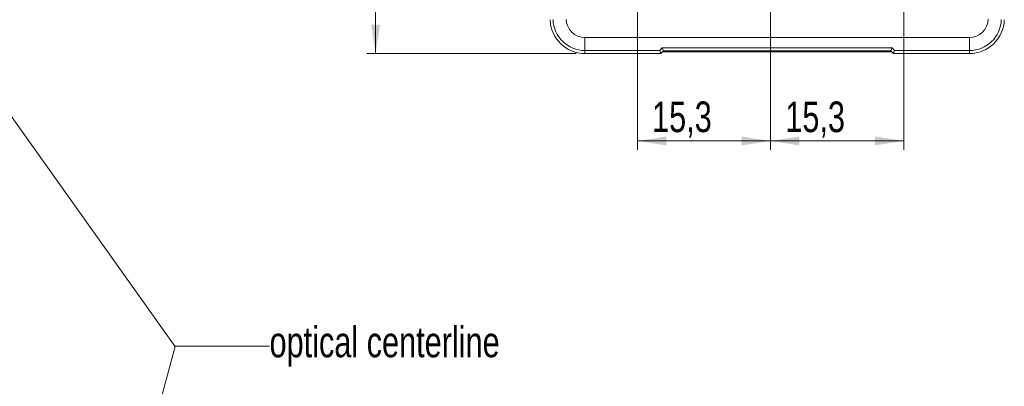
# Model space of a CAD drawing. Header units: millimetres. Extents: x 5 to 415, y 5 to 292.
# Tile 34 of 40: x 244 to 357, y 177 to 219. Entities that reach past the tile are written whole.
import ezdxf

# ---------------------------------------------------------------- set-up
doc = ezdxf.new("R2010")
doc.units = ezdxf.units.MM
doc.styles.add('SLDTEXTSTYLE0', font='TXT', dxfattribs={"width": 0.75})
doc.dimstyles.new('SLDDIMSTYLE0', dxfattribs={"dimtxt": 3.5, "dimasz": 3.302, "dimexe": 0, "dimexo": 0.0625, "dimgap": 0.875, "dimtad": 1, "dimrnd": 1e-09, "dimzin": 12, "dimdsep": 46, "dimtxsty": 'SLDTEXTSTYLE0', "dimsah": 1, "dimcen": 0.09, "dimadec": 0, "dimazin": 3, "dimtfac": 1, "dimtdec": 1, "dimtofl": 0, "dimtmove": 0, "dimatfit": 3, "dimfxl": 1, "dimfrac": 2, "dimtolj": 1, "dimtzin": 12, "dimarcsym": 0})
doc.dimstyles.new('SLDDIMSTYLE4', dxfattribs={"dimtxt": 3.5, "dimasz": 3.302, "dimexe": 0, "dimexo": 0.0625, "dimgap": 0.875, "dimtad": 1, "dimdec": 1, "dimrnd": 1e-09, "dimzin": 12, "dimdsep": 46, "dimtxsty": 'SLDTEXTSTYLE0', "dimsah": 1, "dimcen": 0.09, "dimadec": 0, "dimazin": 3, "dimtfac": 1, "dimtdec": 1, "dimtofl": 0, "dimtmove": 0, "dimatfit": 3, "dimfxl": 1, "dimfrac": 2, "dimtolj": 1, "dimtzin": 12, "dimarcsym": 0})

# ---------------------------------------------------------------- blocks, each defined once
blk = doc.blocks.new('*D28')
at = {"color": 7, "linetype": 'Continuous', "lineweight": 0}
for p, q in [((329.67, 256.6), (283.71, 256.6)), ((284.71, 214.99), (284.71, 256.6)), ((307.67, 214.99), (283.71, 214.99))]:
    blk.add_line(p, q, dxfattribs=at)
for points in [[(284.71, 256.6), (284.2, 253.3), (285.22, 253.3)], [(284.71, 214.99), (285.22, 218.29), (284.2, 218.29)]]:
    blk.add_solid(points, dxfattribs=at)
at = {"color": 7, "linetype": 'Continuous', "lineweight": 0, "insert": (280.2, 233.21), "char_height": 3.5, "attachment_point": 1, "rotation": 90, "style": 'SLDTEXTSTYLE0'}
blk.add_mtext('42', dxfattribs=at)
blk = doc.blocks.new('*D29')
at = {"color": 7, "linetype": 'Continuous', "lineweight": 0}
for p, q in [((314.67, 233.49), (314.67, 203.99)), ((329.92, 224.99), (329.92, 203.99)), ((329.92, 204.99), (314.67, 204.99))]:
    blk.add_line(p, q, dxfattribs=at)
for points in [[(314.67, 204.99), (317.97, 204.48), (317.97, 205.5)], [(329.92, 204.99), (326.62, 205.5), (326.62, 204.48)]]:
    blk.add_solid(points, dxfattribs=at)
at = {"color": 7, "linetype": 'Continuous', "lineweight": 0, "insert": (316.35, 209.5, 21.42), "char_height": 3.5, "attachment_point": 1, "style": 'SLDTEXTSTYLE0'}
blk.add_mtext('15,3', dxfattribs=at)
blk = doc.blocks.new('*D30')
at = {"color": 7, "linetype": 'Continuous', "lineweight": 0}
for p, q in [((345.17, 233.49), (345.17, 203.99)), ((329.92, 224.99), (329.92, 203.99)), ((329.92, 204.99), (345.17, 204.99))]:
    blk.add_line(p, q, dxfattribs=at)
for points in [[(329.92, 204.99), (333.22, 204.48), (333.22, 205.5)], [(345.17, 204.99), (341.87, 205.5), (341.87, 204.48)]]:
    blk.add_solid(points, dxfattribs=at)
at = {"color": 7, "linetype": 'Continuous', "lineweight": 0, "insert": (331.6, 209.5, 21.42), "char_height": 3.5, "attachment_point": 1, "style": 'SLDTEXTSTYLE0'}
blk.add_mtext('15,3', dxfattribs=at)

msp = doc.modelspace()

# ---------------------------------------------------------------- linework, layer by layer
at = {"color": 7, "linetype": 'Continuous', "lineweight": 0}
for p, q in [((223.66, 234.989), (261.704, 181.507)), ((308.671, 215.33), (308.671, 216.83)), ((308.671, 216.83), (352.671, 216.83)), ((352.671, 215.33), (352.671, 216.83)), ((317.23, 215.33), (308.671, 215.33)), ((308.671, 215.33), (308.671, 214.989)), ((352.671, 215.33), (344.113, 215.33)), ((352.671, 215.33), (352.671, 214.989)), ((253.984, 152.895), (261.753, 181.482)), ((261.704, 181.507), (272.563, 181.507)), ((261.753, 181.482), (261.814, 181.507)), ((261.814, 181.507), (272.563, 181.507))]:
    msp.add_line(p, q, dxfattribs=at)
at = {"color": 7, "linetype": 'Continuous', "lineweight": 15}
for p, q in [((317.23, 215.33), (317.371, 214.989)), ((317.371, 214.989), (317.671, 215.289)), ((343.819, 215.646), (317.524, 215.646)), ((317.524, 215.646), (317.671, 215.289)), ((317.671, 215.289), (343.671, 215.289)), ((343.819, 215.646), (343.671, 215.289)), ((343.671, 215.289), (343.971, 214.989)), ((344.113, 215.33), (343.971, 214.989)), ((308.671, 214.989), (317.371, 214.989)), ((317.571, 215.189), (343.771, 215.189)), ((343.971, 214.989), (352.671, 214.989))]:
    msp.add_line(p, q, dxfattribs=at)
for centre, start, end in [((308.671, 218.989), 181.8817, 270), ((352.671, 218.989), 270, 358.1183)]:
    msp.add_arc(centre, 4, start, end, dxfattribs=at)
at = {"color": 7, "linetype": 'Continuous', "lineweight": 0}
for centre, radius, start, end in [((308.671, 218.989), 3.659, 181.8817, 270), ((308.671, 218.989), 2.159, 181.8817, 270), ((352.671, 218.989), 2.159, 270, 358.1183), ((352.671, 218.989), 3.659, 270, 358.1183)]:
    msp.add_arc(centre, radius, start, end, dxfattribs=at)
at = {"color": 7, "linetype": 'Continuous', "lineweight": 15}
for centre, major_axis, start_param, end_param in [((318.731, 216.83), (1.5, 1.5), 2.4930329, 3.1364832), ((342.612, 216.83), (1.5, -1.5), 0.0051094, 0.6485598)]:
    msp.add_ellipse(centre, major_axis=major_axis, ratio=0.0123407, start_param=start_param, end_param=end_param, dxfattribs=at)

# ---------------------------------------------------------------- texts
at = {"color": 7, "linetype": 'Continuous', "lineweight": 0, "insert": (272.563, 183.745), "char_height": 3.5, "attachment_point": 1, "style": 'SLDTEXTSTYLE0'}
msp.add_mtext('optical centerline', dxfattribs=at)

# ---------------------------------------------------------------- dimensions: what is measured, and where the dimension line sits
at = {"color": 7, "linetype": 'Continuous', "lineweight": 0}
dim = msp.add_linear_dim(base=(284.708, 256.601), p1=(308.671, 214.989), p2=(330.671, 256.601), angle=90, dimstyle='SLDDIMSTYLE0', dxfattribs=at)
dim.commit()
dim.dimension.update_dxf_attribs({"geometry": '*D28', "text_midpoint": (284.708, 235.795), "dimtype": 160})
for base, p2, picture, middle in [((314.671393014, 204.989460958), (314.671393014, 234.489460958), '*D29', (322.296393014, 204.989460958)), ((345.171393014, 204.989460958), (345.171393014, 234.489460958), '*D30', (337.546393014, 204.989460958))]:
    dim = msp.add_linear_dim(base=base, p1=(329.921393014, 225.989460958), p2=p2, dimstyle='SLDDIMSTYLE4', dxfattribs=at)
    dim.commit()
    dim.dimension.update_dxf_attribs({"geometry": picture, "text_midpoint": middle, "dimtype": 160})

doc.saveas('drawing.dxf')
